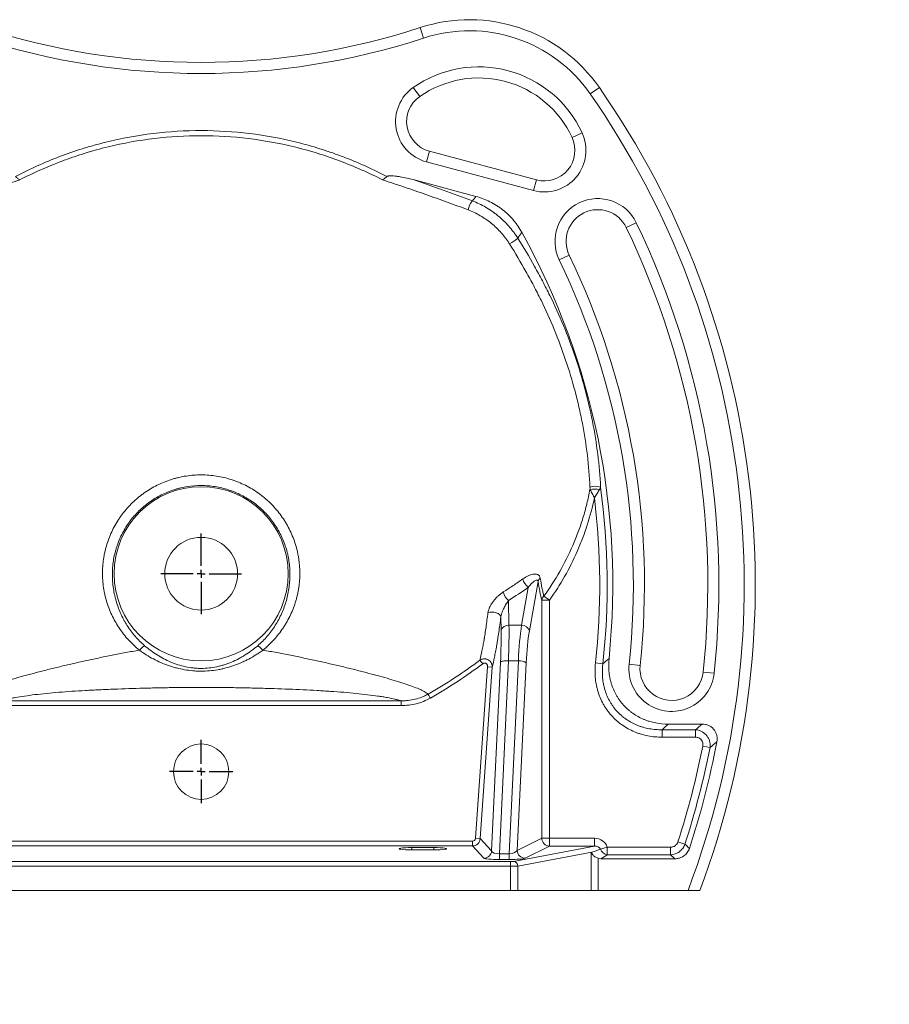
# Model space of a CAD drawing. Header units: millimetres. Extents: x 0 to 415, y 0 to 292.
# Tile 3 of 14: x 79 to 157, y 92 to 181. Entities that reach past the tile are written whole.
import ezdxf

# ---------------------------------------------------------------- set-up
doc = ezdxf.new("R2010")
doc.units = ezdxf.units.MM
doc.layers.add('FORMAT', color=179, linetype='Continuous')
doc.layers.add('SLD-0', color=179, linetype='Continuous')
doc.styles.add('SLDTEXTSTYLE0', font='TXT', dxfattribs={"width": 0.75})
doc.styles.add('SLDTEXTSTYLE1', font='TXT', dxfattribs={"width": 0.96})
doc.dimstyles.new('SLDDIMSTYLE0', dxfattribs={"dimtxt": 3.5, "dimasz": 3.302, "dimexe": 0, "dimexo": 0.0625, "dimgap": 0.875, "dimtad": 1, "dimdec": 0, "dimlfac": 7, "dimrnd": 1e-09, "dimzin": 12, "dimdsep": 46, "dimtxsty": 'SLDTEXTSTYLE0', "dimblk1": 'NONE', "dimblk2": 'NONE', "dimsah": 1, "dimcen": 0, "dimadec": 0, "dimazin": 3, "dimtfac": 1, "dimtdec": 0, "dimtmove": 0, "dimatfit": 3, "dimldrblk": 'NONE', "dimfxl": 0, "dimfrac": 2, "dimtolj": 1, "dimtzin": 12, "dimarcsym": 0})

# ---------------------------------------------------------------- blocks, each defined once
blk = doc.blocks.new('Block7')
at = {"layer": 'FORMAT', "color": 179}
for p, q in [((0, 5), (0, 25.5)), ((-5, 0), (-25.5, 0)), ((0, 0), (-2.5, 0)), ((0, 0), (0, 2.5)), ((0, 0), (0, -2.5)), ((0, 0), (2.5, 0)), ((5, 0), (25.5, 0)), ((0, -5), (0, -25.5))]:
    blk.add_line(p, q, dxfattribs=at)
blk = doc.blocks.new('SW_CENTERMARKSYMBOL_3')
at = {"layer": 'FORMAT', "color": 179}
for p, q in [((0, 5), (0, 20)), ((-5, 0), (-20, 0)), ((0, 0), (-2.5, 0)), ((0, 0), (0, 2.5)), ((0, 0), (0, -2.5)), ((0, 0), (2.5, 0)), ((5, 0), (20, 0)), ((0, -5), (0, -20))]:
    blk.add_line(p, q, dxfattribs=at)
blk = doc.blocks.new('_D')
at = {"layer": 'FORMAT', "color": 179}
for q in [(280.411, 156.696), (266.641, 132.846)]:
    blk.add_line((275.054, 147.417), q, dxfattribs=at)
blk.add_solid([(275.054, 147.417), (272.963, 144.812), (273.843, 144.304)], dxfattribs=at)
at = {"layer": 'FORMAT', "color": 179, "char_height": 3.5, "attachment_point": 1, "rotation": 60, "style": 'SLDTEXTSTYLE1'}
for s, insert in [('75', (265.586, 139.55)), ('%%c', (262.118, 133.437))]:
    blk.add_mtext(s, dxfattribs=dict(at, insert=insert))
blk = doc.blocks.new('_None')
blk = doc.blocks.new('_D_3')
at = {"layer": 'FORMAT', "color": 179}
for q in [(276.09, 154.902), (288.824, 132.846)]:
    blk.add_line((279.375, 149.211), q, dxfattribs=at)
blk.add_solid([(279.375, 149.211), (280.586, 146.098), (281.466, 146.606)], dxfattribs=at)
at = {"layer": 'FORMAT', "color": 179, "char_height": 3.5, "attachment_point": 1, "rotation": 300, "style": 'SLDTEXTSTYLE1'}
for s, insert in [('%%c', (286.372, 145.518)), ('46', (289.932, 139.458))]:
    blk.add_mtext(s, dxfattribs=dict(at, insert=insert))

msp = doc.modelspace()

# ---------------------------------------------------------------- linework, layer by layer
at = {"layer": 'SLD-0', "color": 179, "linetype": 'Continuous', "lineweight": 18}
for p, q in [((115.023, 178.97), (114.712, 179.92)), ((114.092, 174.51), (114.667, 173.691)), ((130.061, 173.928), (130.882, 174.499)), ((129.322, 170.43), (128.415, 170.008)), ((115.537, 168.762), (115.278, 167.796)), ((115.537, 168.762), (125.196, 166.174)), ((124.938, 165.208), (115.278, 167.796)), ((114.079, 166.195), (119.745, 164.677)), ((125.196, 166.174), (124.938, 165.208)), ((133.306, 161.868), (134.207, 162.302)), ((127.257, 158.955), (128.158, 159.388)), ((125.353, 129.938), (124.566, 125.476)), ((123.863, 125.981), (124.466, 129.4)), ((122.685, 128.211), (122.723, 125.981)), ((125.68, 106.757), (125.68, 128.25)), ((125.68, 128.25), (126.383, 128.25)), ((125.876, 128.611), (126.383, 128.25)), ((126.383, 128.25), (126.383, 106.757)), ((120.829, 127.123), (120.997, 127.164)), ((120.997, 127.164), (121.187, 127.177)), ((121.187, 127.177), (121.384, 127.159)), ((121.384, 127.159), (121.574, 127.112)), ((121.574, 127.112), (121.741, 127.039)), ((121.741, 127.039), (121.872, 126.947)), ((121.872, 126.947), (121.958, 126.842)), ((121.958, 126.842), (121.993, 126.732)), ((122.014, 125.526), (121.993, 126.732)), ((122.723, 125.981), (123.863, 125.981)), ((120.108, 122.837), (120.352, 122.514)), ((121.161, 105.621), (121.957, 122.644)), ((122.667, 122.779), (121.853, 105.367)), ((121.957, 122.644), (121.982, 122.677)), ((121.982, 122.677), (122.03, 122.706)), ((122.03, 122.706), (122.1, 122.732)), ((122.1, 122.732), (122.188, 122.753)), ((122.188, 122.753), (122.293, 122.768)), ((122.293, 122.768), (122.41, 122.778)), ((122.41, 122.778), (122.536, 122.782)), ((122.536, 122.782), (122.667, 122.779)), ((123.569, 122.779), (122.667, 122.779)), ((122.747, 105.367), (123.569, 122.779)), ((119.704, 106.76), (120.79, 122.243)), ((121.216, 122.213), (120.13, 106.73)), ((121.216, 122.213), (120.79, 122.243)), ((124.273, 122.595), (123.473, 105.662)), ((130.528, 122.582), (131.195, 122.509)), ((133.566, 122.466), (134.56, 122.36)), ((140.242, 121.753), (141.237, 121.647)), ((76.887, 119.158), (113.009, 119.158)), ((113.009, 118.732), (76.887, 118.732)), ((136.532, 116.552), (139.549, 116.552)), ((136.532, 115.881), (136.532, 116.552)), ((137.094, 117.057), (140.16, 117.057)), ((139.549, 115.881), (139.549, 116.552)), ((139.549, 115.881), (136.532, 115.881)), ((140.207, 115.08), (140.866, 114.95)), ((120.13, 106.73), (119.704, 106.76)), ((120.13, 106.73), (121.161, 105.621)), ((123.473, 105.662), (125.68, 106.757)), ((125.68, 106.757), (126.383, 106.757)), ((126.383, 106.046), (126.383, 106.757)), ((126.383, 106.757), (130.427, 106.757)), ((130.427, 106.046), (130.427, 106.757)), ((70.476, 106.496), (119.42, 106.496)), ((119.42, 106.069), (70.476, 106.069)), ((115.948, 105.915), (113.948, 105.915)), ((119.42, 106.069), (119.42, 106.496)), ((120.451, 104.959), (119.42, 106.069)), ((123.13, 104.677), (130.427, 106.046)), ((126.383, 106.046), (124.176, 104.951)), ((130.427, 106.046), (126.383, 106.046)), ((130.978, 105.768), (131.595, 105.96)), ((131.595, 105.96), (137.304, 105.96)), ((131.595, 105.96), (131.595, 105.27)), ((137.304, 105.96), (137.304, 105.27)), ((137.96, 106.427), (138.598, 106.219)), ((113.948, 105.715), (115.948, 105.715)), ((121.853, 105.367), (122.747, 105.367)), ((121.853, 105.367), (121.853, 104.84)), ((122.747, 105.367), (122.747, 104.84)), ((130.201, 105.504), (123.519, 104.25)), ((130.129, 105.462), (130.201, 105.504)), ((130.129, 102.057), (130.129, 105.462)), ((130.776, 104.952), (130.776, 102.057)), ((137.696, 104.914), (131.021, 104.914)), ((137.304, 105.27), (131.595, 105.27)), ((67.024, 104.662), (122.871, 104.662)), ((122.871, 104.235), (67.024, 104.235)), ((122.747, 104.84), (121.853, 104.84)), ((122.871, 104.662), (122.871, 104.235)), ((122.871, 102.057), (122.871, 104.235)), ((123.519, 104.25), (123.519, 102.057)), ((122.871, 102.057), (67.024, 102.057)), ((123.519, 102.057), (122.871, 102.057)), ((130.129, 102.057), (123.519, 102.057)), ((130.776, 102.057), (130.129, 102.057)), ((138.879, 102.057), (130.776, 102.057))]:
    msp.add_line(p, q, dxfattribs=at)
at = {"layer": 'SLD-0', "color": 8, "linetype": 'Continuous', "lineweight": 18}
for p, q in [((113.948, 105.915), (113.948, 105.715)), ((115.948, 105.915), (115.948, 105.715))]:
    msp.add_line(p, q, dxfattribs=at)
at = {"layer": 'SLD-0', "color": 179, "linetype": 'Continuous', "lineweight": 18}
for centre, radius in [((94.948, 130.628), 7.857), ((94.948, 130.628), 3.286), ((94.948, 112.771), 2.5)]:
    msp.add_circle(centre, radius, dxfattribs=at)
for centre, radius, start, end in [((119.153, 166.342), 14.286, 34.8173, 108.11338), ((94.948, 240.341), 63.571, 251.88662, 288.11338), ((119.153, 166.342), 13.286, 34.8173, 108.11338), ((94.948, 240.341), 64.571, 251.88662, 288.11338), ((119.997, 166.088), 10.286, 24.96621, 125.03379), ((119.997, 166.088), 9.286, 24.96621, 125.03379), ((116.252, 171.43), 3.762, 125.03379, 255), ((66.376, 129.638), 78.571, 339.44958, 34.8173), ((116.252, 171.43), 2.762, 125.03379, 255), ((66.376, 129.638), 77.571, 339.17243, 34.8173), ((125.911, 168.842), 3.762, 255, 24.96621), ((125.911, 168.842), 2.762, 255, 24.96621), ((130.732, 160.628), 3.857, 25.71311, 205.71311), ((120.514, 163.269), 1.478, 137.35701, 172.57522), ((130.732, 160.628), 2.857, 25.71311, 205.71311), ((66.376, 129.638), 74.286, 353.90746, 25.71311), ((66.376, 129.638), 75.286, 353.90746, 25.71311), ((121.856, 162.514), 2.293, 293.37678, 316.22581), ((66.376, 129.638), 65.714, 354.1774, 28.94534), ((66.376, 129.638), 68.571, 353.90746, 25.71311), ((66.376, 129.638), 67.571, 353.90746, 25.71311), ((130.51, 136.847), 1.671, 73.38687, 106.61617), ((130.398, 135.632), 2.633, 79.33452, 97.9663), ((66.376, 129.638), 65.209, 353.72343, 7.76525), ((66.376, 129.638), 64.538, 353.72343, 6.9852), ((125.241, 130.438), 1.295, 192.40984, 233.23425), ((125.827, 129.819), 0.489, 124.66411, 165.85383), ((123.528, 129.256), 1.343, 191.57938, 231.07656), ((126.274, 128.162), 0.601, 131.56219, 171.57044), ((122.654, 125.309), 0.676, 84.10356, 161.24437), ((123.863, 125.239), 0.742, 18.62297, 90.0192), ((123.648, 121.646), 1.136, 56.5993, 93.95068), ((137.401, 122.057), 3.857, 173.90746, 353.90746), ((137.401, 122.057), 2.857, 173.90746, 353.90746), ((66.376, 129.638), 75.252, 342.03449, 348.84534), ((66.376, 129.638), 75.924, 342.03449, 348.84534), ((66.376, 129.638), 76.429, 341.86117, 349.31361), ((126.4, 106.766), 0.72, 180.68175, 268.65958), ((131.692, 106.02), 0.757, 199.48649, 262.67139), ((120.445, 105.677), 0.718, 270.46438, 355.51925), ((124.193, 105.671), 0.72, 180.68175, 268.65958), ((130.982, 105.585), 0.785, 185.95602, 202.45761), ((123.091, 104.251), 0.428, 359.85628, 84.73368)]:
    msp.add_arc(centre, radius, start, end, dxfattribs=at)
for centre, major_axis, ratio, start_param, end_param in [((121.297, 120.981), (0.455, 6.428), 0.087056, 4.980346, 5.503945), ((122.007, 120.931), (0.454, 7.143), 0.078425, 4.979174, 5.502772), ((124.664, 120.931), (0, 7.143), 0.158694, 0.785398, 1.308997), ((125.368, 120.931), (0, 6.429), 0.176327, 0.785398, 1.308997), ((119.418, 106.782), (-0.196, 0.211), 0.99294, 2.396084, 3.889736), ((119.418, 106.782), (0.523, 0.486), 0.998608, 3.966881, 5.460532), ((130.381, 105.61), (-1.243, -0.233), 0.903472, 3.246239, 4.507634), ((113.948, 105.815), (1.143, 0), 0.087489, 1.570796, 4.712389), ((115.948, 105.815), (1.143, 0), 0.087489, 4.712389, 7.853982), ((129.478, 105.441), (3.072, 0.98), 0.050817, 4.933667, 5.206227), ((130.381, 105.61), (0.609, 0.114), 0.691664, 0.104646, 1.366041), ((121.876, 104.973), (1.43, 0.002), 0.09263, 3.227246, 4.695829), ((121.876, 105.685), (0.716, 0.051), 0.43924, 3.179514, 4.648097), ((122.77, 105.685), (0.717, 0.052), 0.439133, 4.647433, 6.049702), ((122.77, 104.973), (1.43, 0.002), 0.092627, 4.695654, 6.097922), ((130.776, 105.462), (0.675, -0.391), 0.597637, 3.91091, 4.230961), ((129.478, 104.751), (3.253, 1.619), 0.162544, 5.123825, 5.337446), ((122.871, 104.687), (0.286, 0), 0.087489, 4.712389, 5.846853), ((122.871, 104.26), (0.714, 0), 0.034995, 4.712389, 5.846853)]:
    msp.add_ellipse(centre, major_axis=major_axis, ratio=ratio, start_param=start_param, end_param=end_param, dxfattribs=at)
for points, knots in [([(78.185, 166.474), (78.509, 166.644), (78.834, 166.808), (79.491, 167.128), (79.822, 167.283), (80.82, 167.732), (81.492, 168.011), (82.852, 168.528), (83.539, 168.765), (84.581, 169.091), (84.93, 169.194), (85.632, 169.39), (85.985, 169.483), (87.757, 169.921), (89.185, 170.183), (92.064, 170.533), (93.514, 170.621), (96.435, 170.619), (97.881, 170.529), (100.743, 170.177), (102.159, 169.916), (104.262, 169.396), (104.959, 169.201), (105.999, 168.877), (106.345, 168.763), (107.035, 168.525), (107.379, 168.4), (108.402, 168.012), (109.076, 167.732), (110.074, 167.283), (110.405, 167.128), (111.061, 166.808), (111.387, 166.643), (111.71, 166.474)], [0, 0, 0, 0, 0.03125, 0.03125, 0.0625, 0.0625, 0.125, 0.125, 0.1875, 0.1875, 0.21875, 0.21875, 0.25, 0.25, 0.375, 0.375, 0.5, 0.5, 0.625, 0.625, 0.75, 0.75, 0.8125, 0.8125, 0.84375, 0.84375, 0.875, 0.875, 0.9375, 0.9375, 0.96875, 0.96875, 1, 1, 1, 1]), ([(111.322, 166.165), (110.057, 166.819), (108.759, 167.395), (106.762, 168.144), (106.087, 168.374), (104.727, 168.793), (104.043, 168.981), (101.984, 169.484), (100.598, 169.735), (97.801, 170.074), (96.39, 170.16), (93.543, 170.162), (92.129, 170.077), (89.323, 169.74), (87.93, 169.488), (86.202, 169.067), (85.857, 168.977), (85.171, 168.788), (84.83, 168.688), (84.149, 168.479), (83.811, 168.369), (83.137, 168.139), (82.802, 168.019), (81.137, 167.395), (79.838, 166.819), (78.573, 166.165)], [0, 0, 0, 0, 0.125, 0.125, 0.1875, 0.1875, 0.25, 0.25, 0.375, 0.375, 0.5, 0.5, 0.625, 0.625, 0.75, 0.75, 0.78125, 0.78125, 0.8125, 0.8125, 0.84375, 0.84375, 0.875, 0.875, 1, 1, 1, 1]), ([(78.573, 166.165), (77.915, 165.953), (77.26, 165.738), (75.957, 165.301), (75.31, 165.079), (74.021, 164.628), (73.381, 164.398), (72.107, 163.934), (71.475, 163.698), (70.847, 163.46)], [0, 0, 0, 0, 0.25, 0.25, 0.5, 0.5, 0.75, 0.75, 1, 1, 1, 1]), ([(78.185, 166.474), (78.256, 166.42), (78.323, 166.365), (78.421, 166.284), (78.453, 166.258), (78.499, 166.221), (78.514, 166.209), (78.544, 166.187), (78.559, 166.175), (78.573, 166.165)], [0, 0, 0, 0, 0.5, 0.5, 0.75, 0.75, 0.875, 0.875, 1, 1, 1, 1]), ([(111.71, 166.474), (111.675, 166.447), (111.64, 166.42), (111.572, 166.365), (111.539, 166.337), (111.473, 166.284), (111.442, 166.258), (111.396, 166.221), (111.381, 166.209), (111.351, 166.187), (111.336, 166.175), (111.322, 166.165)], [0, 0, 0, 0, 0.25, 0.25, 0.5, 0.5, 0.75, 0.75, 0.875, 0.875, 1, 1, 1, 1]), ([(119.048, 163.46), (118.42, 163.698), (117.788, 163.934), (116.515, 164.398), (115.875, 164.627), (114.587, 165.079), (113.938, 165.301), (112.635, 165.738), (111.98, 165.953), (111.322, 166.165)], [0, 0, 0, 0, 0.25, 0.25, 0.5, 0.5, 0.75, 0.75, 1, 1, 1, 1]), ([(111.71, 166.474), (111.731, 166.489), (111.754, 166.499), (111.802, 166.515), (111.827, 166.521), (111.902, 166.534), (111.952, 166.538), (112.053, 166.541), (112.103, 166.541), (112.204, 166.538), (112.254, 166.535), (112.404, 166.524), (112.504, 166.513), (112.703, 166.487), (112.802, 166.472), (113.099, 166.422), (113.297, 166.383), (113.689, 166.295), (113.884, 166.247), (114.079, 166.195)], [0, 0, 0, 0, 0.03125, 0.03125, 0.0625, 0.0625, 0.125, 0.125, 0.1875, 0.1875, 0.25, 0.25, 0.375, 0.375, 0.5, 0.5, 0.75, 0.75, 1, 1, 1, 1]), ([(119.745, 164.677), (120.183, 164.559), (120.602, 164.401), (121.203, 164.103), (121.399, 163.993), (121.685, 163.813), (121.78, 163.75), (121.965, 163.62), (122.055, 163.553), (122.498, 163.207), (122.82, 162.897), (123.184, 162.47), (123.255, 162.383), (123.393, 162.204), (123.46, 162.112), (123.653, 161.833), (123.772, 161.64), (123.882, 161.442)], [0, 0, 0, 0, 0.25, 0.25, 0.375, 0.375, 0.4375, 0.4375, 0.5, 0.5, 0.75, 0.75, 0.8125, 0.8125, 0.875, 0.875, 1, 1, 1, 1]), ([(119.427, 164.27), (119.839, 164.115), (120.236, 163.926), (120.811, 163.594), (120.999, 163.475), (121.276, 163.284), (121.367, 163.219), (121.548, 163.083), (121.638, 163.013), (122.078, 162.654), (122.402, 162.342), (122.849, 161.838), (122.992, 161.664), (123.195, 161.394), (123.261, 161.302), (123.389, 161.116), (123.451, 161.022), (123.511, 160.927)], [0, 0, 0, 0, 0.25, 0.25, 0.375, 0.375, 0.4375, 0.4375, 0.5, 0.5, 0.75, 0.75, 0.875, 0.875, 0.9375, 0.9375, 1, 1, 1, 1]), ([(122.765, 160.409), (122.711, 160.496), (122.654, 160.581), (122.537, 160.75), (122.477, 160.834), (122.291, 161.08), (122.162, 161.239), (121.754, 161.698), (121.458, 161.982), (121.058, 162.31), (120.976, 162.374), (120.812, 162.498), (120.729, 162.558), (120.477, 162.733), (120.306, 162.841), (119.783, 163.145), (119.422, 163.318), (119.048, 163.46)], [0, 0, 0, 0, 0.0625, 0.0625, 0.125, 0.125, 0.25, 0.25, 0.5, 0.5, 0.5625, 0.5625, 0.625, 0.625, 0.75, 0.75, 1, 1, 1, 1]), ([(123.511, 160.927), (124.043, 160.085), (124.55, 159.231), (125.276, 157.932), (125.629, 157.278), (125.97, 156.618), (126.194, 156.177), (126.305, 155.956), (126.85, 154.844), (127.258, 153.941), (128.017, 152.104), (128.369, 151.171), (129.015, 149.274), (129.308, 148.31), (129.637, 147.085), (129.701, 146.839), (129.824, 146.347), (129.883, 146.101), (130.055, 145.362), (130.161, 144.87), (130.451, 143.391), (130.61, 142.403), (130.855, 140.427), (130.941, 139.438), (130.988, 138.448)], [0, 0, 0, 0, 0.125, 0.125, 0.1875, 0.21875, 0.21875, 0.25, 0.25, 0.375, 0.375, 0.5, 0.5, 0.625, 0.625, 0.65625, 0.65625, 0.6875, 0.6875, 0.75, 0.75, 0.875, 0.875, 1, 1, 1, 1]), ([(130.032, 138.448), (129.991, 139.412), (129.911, 140.375), (129.681, 142.299), (129.529, 143.261), (129.251, 144.701), (129.15, 145.18), (128.985, 145.9), (128.928, 146.139), (128.81, 146.618), (128.748, 146.858), (128.432, 148.051), (128.148, 148.991), (127.522, 150.844), (127.18, 151.757), (126.439, 153.556), (126.041, 154.442), (125.507, 155.533), (125.398, 155.75), (125.178, 156.184), (125.066, 156.4), (124.727, 157.046), (124.495, 157.474), (123.782, 158.751), (123.284, 159.587), (122.765, 160.409)], [0, 0, 0, 0, 0.125, 0.125, 0.25, 0.25, 0.3125, 0.3125, 0.34375, 0.34375, 0.375, 0.375, 0.5, 0.5, 0.625, 0.625, 0.75, 0.75, 0.78125, 0.78125, 0.8125, 0.8125, 0.875, 0.875, 1, 1, 1, 1]), ([(89.379, 123.73), (89.023, 124.019), (88.693, 124.331), (88.084, 125), (87.804, 125.357), (87.487, 125.832), (87.425, 125.929), (87.305, 126.123), (87.248, 126.221), (87.08, 126.518), (86.976, 126.719), (86.688, 127.334), (86.527, 127.759), (86.366, 128.308), (86.335, 128.419), (86.279, 128.642), (86.202, 128.978), (86.145, 129.316), (86.087, 129.768), (86.067, 129.995), (86.044, 130.45), (86.042, 130.679), (86.051, 131.022), (86.057, 131.137), (86.072, 131.367), (86.082, 131.482), (86.118, 131.826), (86.152, 132.054), (86.215, 132.394), (86.238, 132.506), (86.289, 132.731), (86.316, 132.844), (86.406, 133.178), (86.474, 133.397), (86.702, 134.044), (86.886, 134.46), (87.21, 135.064), (87.326, 135.261), (87.513, 135.552), (87.577, 135.648), (87.709, 135.837), (87.777, 135.93), (87.984, 136.204), (88.129, 136.38), (88.432, 136.721), (88.747, 137.05), (89.087, 137.355), (89.352, 137.575), (89.442, 137.647), (89.625, 137.787), (89.718, 137.855), (90.188, 138.187), (90.58, 138.421), (91.396, 138.826), (91.819, 138.997), (92.369, 139.172), (92.48, 139.205), (92.702, 139.265), (92.813, 139.294), (93.147, 139.372), (93.371, 139.415), (94.047, 139.519), (94.501, 139.554), (95.191, 139.552), (95.422, 139.543), (95.88, 139.507), (96.107, 139.48), (96.783, 139.373), (97.226, 139.268), (97.772, 139.094), (97.88, 139.057), (98.096, 138.978), (98.204, 138.936), (98.524, 138.806), (98.733, 138.711), (99.346, 138.403), (99.736, 138.169), (100.295, 137.772), (100.476, 137.632), (100.741, 137.411), (100.829, 137.335), (101, 137.18), (101.084, 137.102), (101.33, 136.862), (101.487, 136.696), (101.788, 136.354), (101.932, 136.178), (102.206, 135.813), (102.336, 135.626), (102.521, 135.336), (102.581, 135.237), (102.697, 135.038), (102.754, 134.937), (103.024, 134.43), (103.207, 134.012), (103.506, 133.152), (103.623, 132.711), (103.727, 132.144), (103.746, 132.03), (103.778, 131.802), (103.792, 131.688), (103.827, 131.347), (103.842, 131.119), (103.854, 130.664), (103.851, 130.437), (103.828, 129.982), (103.808, 129.755), (103.763, 129.414), (103.746, 129.301), (103.707, 129.074), (103.686, 128.96), (103.638, 128.735), (103.612, 128.624), (103.556, 128.402), (103.526, 128.293), (103.364, 127.748), (103.203, 127.324), (102.914, 126.708), (102.809, 126.506), (102.64, 126.207), (102.582, 126.109), (102.462, 125.915), (102.401, 125.819), (102.085, 125.349), (101.807, 124.995), (101.201, 124.329), (100.872, 124.018), (100.516, 123.73)], [0, 0, 0, 0, 0.03125, 0.03125, 0.0625, 0.0625, 0.070313, 0.070313, 0.078125, 0.078125, 0.09375, 0.09375, 0.125, 0.125, 0.132813, 0.132813, 0.140625, 0.15625, 0.15625, 0.171875, 0.171875, 0.1875, 0.1875, 0.195313, 0.195313, 0.203125, 0.203125, 0.21875, 0.21875, 0.226563, 0.226563, 0.234375, 0.234375, 0.25, 0.25, 0.28125, 0.28125, 0.296875, 0.296875, 0.304688, 0.304688, 0.3125, 0.3125, 0.328125, 0.328125, 0.34375, 0.359375, 0.359375, 0.367188, 0.367188, 0.375, 0.375, 0.40625, 0.40625, 0.4375, 0.4375, 0.445313, 0.445313, 0.453125, 0.453125, 0.46875, 0.46875, 0.5, 0.5, 0.515625, 0.515625, 0.53125, 0.53125, 0.5625, 0.5625, 0.570312, 0.570312, 0.578125, 0.578125, 0.59375, 0.59375, 0.625, 0.625, 0.640625, 0.640625, 0.648437, 0.648437, 0.65625, 0.65625, 0.671875, 0.671875, 0.6875, 0.6875, 0.703125, 0.703125, 0.710937, 0.710937, 0.71875, 0.71875, 0.75, 0.75, 0.78125, 0.78125, 0.789062, 0.789062, 0.796875, 0.796875, 0.8125, 0.8125, 0.828125, 0.828125, 0.84375, 0.84375, 0.851563, 0.851563, 0.859375, 0.859375, 0.867188, 0.867188, 0.875, 0.875, 0.90625, 0.90625, 0.921875, 0.921875, 0.929688, 0.929688, 0.9375, 0.9375, 0.96875, 0.96875, 1, 1, 1, 1]), ([(100.047, 124.131), (100.362, 124.4), (100.651, 124.689), (101.181, 125.306), (101.422, 125.633), (101.749, 126.152), (101.852, 126.33), (102.046, 126.695), (102.136, 126.881), (102.385, 127.444), (102.523, 127.83), (102.689, 128.425), (102.738, 128.626), (102.822, 129.032), (102.857, 129.239), (102.911, 129.652), (102.941, 129.962), (102.955, 130.271), (102.96, 130.478), (102.96, 130.581), (102.954, 131.098), (102.917, 131.511), (102.829, 132.027), (102.809, 132.13), (102.766, 132.334), (102.743, 132.436), (102.667, 132.738), (102.608, 132.936), (102.411, 133.524), (102.249, 133.905), (101.961, 134.46), (101.857, 134.643), (101.636, 134.997), (101.519, 135.169), (101.274, 135.503), (101.145, 135.664), (100.875, 135.977), (100.733, 136.129), (100.512, 136.348), (100.436, 136.42), (100.282, 136.561), (100.203, 136.63), (99.963, 136.833), (99.799, 136.961), (99.294, 137.325), (98.94, 137.539), (98.385, 137.82), (98.195, 137.907), (97.905, 138.026), (97.807, 138.064), (97.611, 138.136), (97.512, 138.17), (97.017, 138.329), (96.615, 138.425), (96.001, 138.523), (95.795, 138.547), (95.379, 138.58), (95.169, 138.589), (94.543, 138.59), (94.129, 138.558), (93.516, 138.463), (93.313, 138.424), (93.009, 138.352), (92.908, 138.327), (92.707, 138.271), (92.606, 138.241), (92.107, 138.082), (91.723, 137.925), (90.983, 137.555), (90.628, 137.341), (90.202, 137.038), (90.118, 136.975), (89.952, 136.847), (89.871, 136.781), (89.632, 136.581), (89.325, 136.302), (89.042, 136.001), (88.77, 135.688), (88.64, 135.526), (88.392, 135.191), (88.273, 135.018), (88.051, 134.664), (87.948, 134.484), (87.659, 133.933), (87.496, 133.553), (87.329, 133.061), (87.297, 132.962), (87.238, 132.762), (87.21, 132.661), (87.132, 132.356), (87.088, 132.152), (87.017, 131.74), (86.989, 131.532), (86.95, 131.114), (86.939, 130.906), (86.935, 130.595), (86.936, 130.491), (86.94, 130.284), (86.953, 129.973), (86.983, 129.665), (87.037, 129.254), (87.071, 129.049), (87.133, 128.743), (87.156, 128.641), (87.204, 128.439), (87.23, 128.338), (87.369, 127.84), (87.507, 127.453), (87.754, 126.89), (87.844, 126.706), (87.988, 126.434), (88.038, 126.344), (88.141, 126.165), (88.194, 126.076), (88.469, 125.639), (88.712, 125.31), (89.244, 124.69), (89.534, 124.4), (89.849, 124.13)], [0, 0, 0, 0, 0.03125, 0.03125, 0.0625, 0.0625, 0.078125, 0.078125, 0.09375, 0.09375, 0.125, 0.125, 0.140625, 0.140625, 0.15625, 0.15625, 0.171875, 0.179688, 0.179688, 0.1875, 0.1875, 0.21875, 0.21875, 0.226563, 0.226563, 0.234375, 0.234375, 0.25, 0.25, 0.28125, 0.28125, 0.296875, 0.296875, 0.3125, 0.3125, 0.328125, 0.328125, 0.34375, 0.34375, 0.351563, 0.351563, 0.359375, 0.359375, 0.375, 0.375, 0.40625, 0.40625, 0.421875, 0.421875, 0.429688, 0.429688, 0.4375, 0.4375, 0.46875, 0.46875, 0.484375, 0.484375, 0.5, 0.5, 0.53125, 0.53125, 0.546875, 0.546875, 0.554688, 0.554688, 0.5625, 0.5625, 0.59375, 0.59375, 0.625, 0.625, 0.632813, 0.632813, 0.640625, 0.640625, 0.65625, 0.671875, 0.671875, 0.6875, 0.6875, 0.703125, 0.703125, 0.71875, 0.71875, 0.75, 0.75, 0.757812, 0.757812, 0.765625, 0.765625, 0.78125, 0.78125, 0.796875, 0.796875, 0.8125, 0.8125, 0.820312, 0.820312, 0.828125, 0.84375, 0.84375, 0.859375, 0.859375, 0.867187, 0.867187, 0.875, 0.875, 0.90625, 0.90625, 0.921875, 0.921875, 0.929687, 0.929687, 0.9375, 0.9375, 0.96875, 0.96875, 1, 1, 1, 1]), ([(125.876, 128.611), (126.396, 129.329), (126.872, 130.069), (127.74, 131.592), (128.132, 132.376), (128.656, 133.585), (128.82, 133.993), (129.125, 134.822), (129.267, 135.242), (129.463, 135.877), (129.525, 136.089), (129.643, 136.516), (129.699, 136.731), (129.858, 137.375), (129.952, 137.806), (130.033, 138.24)], [0, 0, 0, 0, 0.25, 0.25, 0.5, 0.5, 0.625, 0.625, 0.75, 0.75, 0.8125, 0.8125, 0.875, 0.875, 1, 1, 1, 1]), ([(130.033, 138.24), (130.063, 138.185), (130.094, 138.128), (130.158, 138.008), (130.191, 137.945), (130.26, 137.817), (130.295, 137.752), (130.348, 137.653), (130.365, 137.619), (130.392, 137.57), (130.4, 137.553), (130.418, 137.52), (130.427, 137.503), (130.435, 137.486)], [0, 0, 0, 0, 0.25, 0.25, 0.5, 0.5, 0.75, 0.75, 0.875, 0.875, 0.9375, 0.9375, 1, 1, 1, 1]), ([(130.885, 138.22), (130.854, 138.166), (130.82, 138.109), (130.75, 137.991), (130.713, 137.93), (130.636, 137.805), (130.597, 137.742), (130.527, 137.63), (130.497, 137.582), (130.456, 137.518), (130.446, 137.502), (130.435, 137.486)], [0, 0, 0, 0, 0.25, 0.25, 0.5, 0.5, 0.75, 0.75, 0.9375, 0.9375, 1, 1, 1, 1]), ([(130.435, 137.486), (130.261, 136.653), (130.043, 135.831), (129.717, 134.819), (129.649, 134.617), (129.509, 134.216), (129.436, 134.017), (129.211, 133.423), (129.051, 133.033), (128.542, 131.875), (128.164, 131.123), (127.331, 129.657), (126.877, 128.943), (126.383, 128.25)], [0, 0, 0, 0, 0.25, 0.25, 0.3125, 0.3125, 0.375, 0.375, 0.5, 0.5, 0.75, 0.75, 1, 1, 1, 1]), ([(122.213, 128.986), (122.512, 129.177), (122.808, 129.371), (123.396, 129.762), (123.687, 129.96), (123.976, 130.16)], [0, 0, 0, 0, 0.5, 0.5, 1, 1, 1, 1]), ([(123.976, 130.16), (124.131, 130.266), (124.286, 130.358), (124.521, 130.468), (124.599, 130.5), (124.752, 130.552), (124.828, 130.572), (124.977, 130.597), (125.051, 130.602), (125.155, 130.595), (125.189, 130.59), (125.254, 130.575), (125.285, 130.564), (125.345, 130.537), (125.373, 130.52), (125.424, 130.479), (125.447, 130.455), (125.509, 130.371), (125.536, 130.303), (125.549, 130.221)], [0, 0, 0, 0, 0.25, 0.25, 0.375, 0.375, 0.5, 0.5, 0.625, 0.625, 0.6875, 0.6875, 0.75, 0.75, 0.8125, 0.8125, 0.875, 0.875, 1, 1, 1, 1]), ([(125.353, 129.938), (125.351, 129.954), (125.348, 129.968), (125.339, 129.994), (125.334, 130.005), (125.315, 130.034), (125.3, 130.047), (125.267, 130.061), (125.249, 130.064), (125.211, 130.062), (125.192, 130.058), (125.134, 130.04), (125.094, 130.019), (125.014, 129.968), (124.974, 129.938), (124.894, 129.872), (124.854, 129.836), (124.775, 129.759), (124.736, 129.718), (124.619, 129.59), (124.542, 129.498), (124.466, 129.4)], [0, 0, 0, 0, 0.03125, 0.03125, 0.0625, 0.0625, 0.125, 0.125, 0.1875, 0.1875, 0.25, 0.25, 0.375, 0.375, 0.5, 0.5, 0.625, 0.625, 0.75, 0.75, 1, 1, 1, 1]), ([(125.549, 130.221), (125.596, 129.916), (125.648, 129.63), (125.73, 129.227), (125.758, 129.097), (125.816, 128.847), (125.845, 128.727), (125.876, 128.611)], [0, 0, 0, 0, 0.5, 0.5, 0.75, 0.75, 1, 1, 1, 1]), ([(120.829, 127.123), (120.841, 127.211), (120.863, 127.301), (120.911, 127.44), (120.929, 127.487), (120.969, 127.58), (120.991, 127.627), (121.061, 127.764), (121.113, 127.854), (121.228, 128.03), (121.289, 128.113), (121.415, 128.274), (121.481, 128.351), (121.584, 128.462), (121.619, 128.498), (121.69, 128.569), (121.726, 128.603), (121.908, 128.77), (122.058, 128.887), (122.213, 128.986)], [0, 0, 0, 0, 0.125, 0.125, 0.1875, 0.1875, 0.25, 0.25, 0.375, 0.375, 0.5, 0.5, 0.625, 0.625, 0.6875, 0.6875, 0.75, 0.75, 1, 1, 1, 1]), ([(122.685, 128.211), (122.612, 128.117), (122.542, 128.016), (122.44, 127.852), (122.407, 127.795), (122.342, 127.679), (122.31, 127.619), (122.248, 127.496), (122.218, 127.433), (122.16, 127.301), (122.132, 127.233), (122.094, 127.129), (122.081, 127.094), (122.058, 127.023), (122.047, 126.987), (122.026, 126.914), (122.017, 126.877), (122.002, 126.804), (121.996, 126.768), (121.993, 126.732)], [0, 0, 0, 0, 0.25, 0.25, 0.375, 0.375, 0.5, 0.5, 0.625, 0.625, 0.75, 0.75, 0.8125, 0.8125, 0.875, 0.875, 0.9375, 0.9375, 1, 1, 1, 1]), ([(120.108, 122.837), (120.167, 123.093), (120.227, 123.371), (120.318, 123.827), (120.349, 123.984), (120.395, 124.231), (120.41, 124.315), (120.441, 124.486), (120.456, 124.573), (120.48, 124.706), (120.487, 124.75), (120.499, 124.818), (120.502, 124.84), (120.51, 124.886), (120.528, 124.999), (120.547, 125.116), (120.591, 125.401), (120.62, 125.599), (120.68, 126.01), (120.71, 126.224), (120.77, 126.663), (120.8, 126.89), (120.829, 127.123)], [0, 0, 0, 0, 0.25, 0.25, 0.375, 0.375, 0.4375, 0.4375, 0.5, 0.5, 0.53125, 0.53125, 0.546875, 0.546875, 0.5625, 0.625, 0.625, 0.75, 0.75, 0.875, 0.875, 1, 1, 1, 1]), ([(121.993, 126.732), (121.93, 126.239), (121.866, 125.777), (121.77, 125.13), (121.738, 124.922), (121.689, 124.62), (121.673, 124.521), (121.64, 124.328), (121.624, 124.232), (121.591, 124.045), (121.574, 123.953), (121.541, 123.772), (121.525, 123.683), (121.476, 123.423), (121.443, 123.256), (121.345, 122.775), (121.281, 122.482), (121.216, 122.213)], [0, 0, 0, 0, 0.25, 0.25, 0.375, 0.375, 0.4375, 0.4375, 0.5, 0.5, 0.5625, 0.5625, 0.625, 0.625, 0.75, 0.75, 1, 1, 1, 1]), ([(74.474, 119.77), (74.57, 119.846), (74.687, 119.922), (74.893, 120.036), (74.968, 120.075), (75.125, 120.152), (75.251, 120.211), (75.387, 120.269), (75.479, 120.309), (75.527, 120.328), (75.672, 120.387), (75.773, 120.426), (76.088, 120.545), (76.538, 120.702), (77.108, 120.882), (77.446, 120.984), (77.582, 121.024), (77.651, 121.045), (77.862, 121.106), (78.15, 121.189), (78.451, 121.273), (78.759, 121.358), (78.916, 121.401), (79.394, 121.531), (79.723, 121.618), (80.23, 121.752), (80.402, 121.797), (80.749, 121.887), (80.925, 121.932), (81.458, 122.066), (81.821, 122.155), (82.562, 122.333), (82.939, 122.421), (83.515, 122.552), (83.708, 122.596), (84.099, 122.683), (84.296, 122.726), (84.89, 122.856), (85.291, 122.941), (86.097, 123.111), (86.503, 123.195), (87.115, 123.317), (87.319, 123.357), (87.729, 123.437), (87.934, 123.476), (88.551, 123.591), (88.964, 123.664), (89.379, 123.73)], [0, 0, 0, 0, 0.0625, 0.0625, 0.09375, 0.09375, 0.125, 0.140625, 0.140625, 0.15625, 0.15625, 0.1875, 0.1875, 0.25, 0.3125, 0.328125, 0.328125, 0.34375, 0.34375, 0.375, 0.40625, 0.40625, 0.4375, 0.4375, 0.5, 0.5, 0.53125, 0.53125, 0.5625, 0.5625, 0.625, 0.625, 0.6875, 0.6875, 0.71875, 0.71875, 0.75, 0.75, 0.8125, 0.8125, 0.875, 0.875, 0.90625, 0.90625, 0.9375, 0.9375, 1, 1, 1, 1]), ([(89.849, 124.13), (89.805, 124.112), (89.739, 124.066), (89.578, 123.928), (89.482, 123.837), (89.379, 123.73)], [0, 0, 0, 0, 0.5, 0.5, 1, 1, 1, 1]), ([(100.517, 123.731), (100.466, 123.693), (100.415, 123.656), (100.313, 123.584), (100.158, 123.477), (100.001, 123.374), (99.684, 123.175), (99.468, 123.051), (99.138, 122.877), (99.026, 122.821), (98.802, 122.713), (98.69, 122.662), (98.349, 122.514), (98.119, 122.425), (97.652, 122.263), (97.416, 122.191), (97.055, 122.097), (96.934, 122.068), (96.689, 122.015), (96.566, 121.991), (96.194, 121.926), (95.946, 121.894), (95.448, 121.851), (95.197, 121.84), (94.821, 121.84), (94.695, 121.843), (94.443, 121.854), (94.317, 121.862), (93.939, 121.895), (93.691, 121.928), (93.199, 122.014), (92.956, 122.067), (92.595, 122.161), (92.475, 122.195), (92.237, 122.267), (92.119, 122.306), (91.53, 122.51), (91.078, 122.707), (90.424, 123.053), (90.209, 123.176), (89.894, 123.374), (89.711, 123.494), (89.532, 123.619), (89.43, 123.693), (89.404, 123.712), (89.379, 123.73)], [0, 0, 0, 0, 0.015625, 0.015625, 0.03125, 0.0625, 0.0625, 0.125, 0.125, 0.15625, 0.15625, 0.1875, 0.1875, 0.25, 0.25, 0.3125, 0.3125, 0.34375, 0.34375, 0.375, 0.375, 0.4375, 0.4375, 0.5, 0.5, 0.53125, 0.53125, 0.5625, 0.5625, 0.625, 0.625, 0.6875, 0.6875, 0.71875, 0.71875, 0.75, 0.75, 0.875, 0.875, 0.9375, 0.9375, 0.96875, 0.992188, 0.992188, 1, 1, 1, 1]), ([(89.849, 124.13), (90.21, 123.822), (90.584, 123.546), (91.366, 123.056), (91.772, 122.841), (92.308, 122.616), (92.417, 122.573), (92.635, 122.492), (92.745, 122.454), (93.078, 122.348), (93.303, 122.288), (93.761, 122.19), (93.995, 122.152), (94.292, 122.12), (94.352, 122.114), (94.472, 122.104), (94.651, 122.092), (94.829, 122.088), (95.185, 122.088), (95.421, 122.1), (95.89, 122.15), (96.123, 122.188), (96.471, 122.262), (96.586, 122.289), (96.813, 122.35), (96.925, 122.382), (97.257, 122.488), (97.474, 122.568), (97.898, 122.746), (98.106, 122.844), (98.414, 123.005), (98.515, 123.06), (98.716, 123.176), (98.816, 123.236), (99.31, 123.545), (99.686, 123.822), (100.047, 124.131)], [0, 0, 0, 0, 0.125, 0.125, 0.25, 0.25, 0.28125, 0.28125, 0.3125, 0.3125, 0.375, 0.375, 0.4375, 0.4375, 0.453125, 0.453125, 0.46875, 0.5, 0.5, 0.5625, 0.5625, 0.625, 0.625, 0.65625, 0.65625, 0.6875, 0.6875, 0.75, 0.75, 0.8125, 0.8125, 0.84375, 0.84375, 0.875, 0.875, 1, 1, 1, 1]), ([(100.517, 123.731), (100.414, 123.837), (100.318, 123.929), (100.156, 124.066), (100.091, 124.112), (100.047, 124.131)], [0, 0, 0, 0, 0.5, 0.5, 1, 1, 1, 1]), ([(100.516, 123.731), (100.726, 123.697), (100.936, 123.662), (101.353, 123.59), (101.562, 123.552), (102.184, 123.437), (102.595, 123.357), (103.819, 123.112), (104.619, 122.943), (105.792, 122.685), (106.178, 122.599), (106.94, 122.425), (107.317, 122.337), (107.873, 122.204), (108.057, 122.16), (108.423, 122.07), (108.786, 121.979), (109.142, 121.888), (109.493, 121.798), (109.666, 121.752), (110.516, 121.529), (111.149, 121.358), (112.026, 121.109), (112.306, 121.027), (112.843, 120.865), (113.099, 120.784), (113.583, 120.624), (113.809, 120.544), (114.227, 120.387), (114.419, 120.309), (114.682, 120.193), (114.766, 120.154), (114.923, 120.077), (114.997, 120.039), (115.205, 119.923), (115.325, 119.846), (115.422, 119.77)], [0, 0, 0, 0, 0.03125, 0.03125, 0.0625, 0.0625, 0.125, 0.125, 0.25, 0.25, 0.3125, 0.3125, 0.375, 0.375, 0.40625, 0.40625, 0.4375, 0.46875, 0.46875, 0.5, 0.5, 0.625, 0.625, 0.6875, 0.6875, 0.75, 0.75, 0.8125, 0.8125, 0.875, 0.875, 0.90625, 0.90625, 0.9375, 0.9375, 1, 1, 1, 1]), ([(115.421, 119.77), (116.234, 120.231), (117.032, 120.717), (118.595, 121.74), (119.361, 122.276), (120.108, 122.837)], [0, 0, 0, 0, 0.5, 0.5, 1, 1, 1, 1]), ([(120.108, 122.837), (120.163, 122.873), (120.221, 122.9), (120.315, 122.929), (120.347, 122.937), (120.412, 122.947), (120.445, 122.95), (120.51, 122.952), (120.544, 122.951), (120.609, 122.944), (120.642, 122.938), (120.738, 122.914), (120.8, 122.889), (120.914, 122.824), (120.967, 122.783), (121.036, 122.714), (121.057, 122.689), (121.096, 122.637), (121.114, 122.61), (121.145, 122.553), (121.159, 122.524), (121.182, 122.464), (121.191, 122.433), (121.213, 122.34), (121.219, 122.277), (121.216, 122.213)], [0, 0, 0, 0, 0.125, 0.125, 0.1875, 0.1875, 0.25, 0.25, 0.3125, 0.3125, 0.375, 0.375, 0.5, 0.5, 0.625, 0.625, 0.6875, 0.6875, 0.75, 0.75, 0.8125, 0.8125, 0.875, 0.875, 1, 1, 1, 1]), ([(131.752, 122.971), (131.713, 122.593), (131.71, 122.217), (131.76, 121.657), (131.786, 121.47), (131.839, 121.192), (131.859, 121.099), (131.905, 120.914), (131.93, 120.823), (132.066, 120.373), (132.212, 120.028), (132.441, 119.617), (132.49, 119.536), (132.591, 119.376), (132.644, 119.297), (132.81, 119.066), (133.046, 118.773), (133.312, 118.51), (133.524, 118.323), (133.596, 118.262), (133.744, 118.145), (133.821, 118.088), (134.209, 117.815), (134.539, 117.635), (134.973, 117.453), (135.061, 117.419), (135.239, 117.355), (135.329, 117.325), (135.602, 117.243), (135.785, 117.199), (136.339, 117.092), (136.713, 117.057), (137.094, 117.057)], [0, 0, 0, 0, 0.125, 0.125, 0.1875, 0.1875, 0.21875, 0.21875, 0.25, 0.25, 0.375, 0.375, 0.40625, 0.40625, 0.4375, 0.4375, 0.5, 0.5625, 0.5625, 0.59375, 0.59375, 0.625, 0.625, 0.75, 0.75, 0.78125, 0.78125, 0.8125, 0.8125, 0.875, 0.875, 1, 1, 1, 1]), ([(120.79, 122.243), (120.792, 122.27), (120.791, 122.298), (120.782, 122.352), (120.775, 122.379), (120.753, 122.429), (120.738, 122.453), (120.704, 122.495), (120.683, 122.514), (120.637, 122.545), (120.612, 122.556), (120.559, 122.57), (120.531, 122.573), (120.476, 122.57), (120.449, 122.564), (120.398, 122.544), (120.374, 122.53), (120.352, 122.514)], [0, 0, 0, 0, 0.125, 0.125, 0.25, 0.25, 0.375, 0.375, 0.5, 0.5, 0.625, 0.625, 0.75, 0.75, 0.875, 0.875, 1, 1, 1, 1]), ([(136.532, 115.881), (136.103, 115.881), (135.68, 115.92), (135.055, 116.041), (134.848, 116.092), (134.541, 116.184), (134.439, 116.218), (134.237, 116.29), (134.137, 116.329), (133.647, 116.535), (133.276, 116.739), (132.841, 117.045), (132.756, 117.109), (132.588, 117.242), (132.505, 117.312), (132.265, 117.525), (131.964, 117.825), (131.699, 118.156), (131.514, 118.416), (131.455, 118.505), (131.341, 118.686), (131.286, 118.779), (131.026, 119.248), (130.863, 119.64), (130.712, 120.15), (130.684, 120.254), (130.634, 120.462), (130.612, 120.567), (130.554, 120.883), (130.526, 121.094), (130.474, 121.73), (130.481, 122.155), (130.528, 122.582)], [0, 0, 0, 0, 0.125, 0.125, 0.1875, 0.1875, 0.21875, 0.21875, 0.25, 0.25, 0.375, 0.375, 0.40625, 0.40625, 0.4375, 0.4375, 0.5, 0.5625, 0.5625, 0.59375, 0.59375, 0.625, 0.625, 0.75, 0.75, 0.78125, 0.78125, 0.8125, 0.8125, 0.875, 0.875, 1, 1, 1, 1]), ([(131.195, 122.509), (131.147, 122.128), (131.135, 121.748), (131.173, 121.18), (131.195, 120.991), (131.243, 120.708), (131.261, 120.614), (131.303, 120.427), (131.327, 120.334), (131.456, 119.876), (131.597, 119.524), (131.825, 119.103), (131.874, 119.02), (131.975, 118.857), (132.027, 118.778), (132.192, 118.545), (132.427, 118.248), (132.697, 117.98), (132.912, 117.79), (132.986, 117.729), (133.136, 117.61), (133.213, 117.554), (133.603, 117.282), (133.936, 117.103), (134.377, 116.925), (134.466, 116.891), (134.647, 116.829), (134.739, 116.8), (135.015, 116.72), (135.201, 116.678), (135.576, 116.61), (135.766, 116.586), (136.149, 116.555), (136.34, 116.549), (136.532, 116.552)], [0, 0, 0, 0, 0.125, 0.125, 0.1875, 0.1875, 0.21875, 0.21875, 0.25, 0.25, 0.375, 0.375, 0.40625, 0.40625, 0.4375, 0.4375, 0.5, 0.5625, 0.5625, 0.59375, 0.59375, 0.625, 0.625, 0.75, 0.75, 0.78125, 0.78125, 0.8125, 0.8125, 0.875, 0.875, 0.9375, 0.9375, 1, 1, 1, 1]), ([(113.008, 119.158), (112.926, 119.184), (112.838, 119.21), (112.648, 119.262), (112.547, 119.287), (112.226, 119.362), (111.989, 119.41), (111.601, 119.481), (111.467, 119.504), (111.187, 119.549), (111.042, 119.571), (110.593, 119.636), (110.277, 119.678), (109.289, 119.796), (108.575, 119.867), (107.429, 119.961), (107.034, 119.991), (106.431, 120.032), (106.227, 120.045), (105.819, 120.07), (105.613, 120.082), (104.991, 120.117), (104.571, 120.139), (103.296, 120.199), (102.426, 120.232), (101.102, 120.275), (100.658, 120.288), (99.987, 120.305), (99.763, 120.31), (99.315, 120.321), (99.091, 120.326), (98.423, 120.34), (97.98, 120.348), (97.104, 120.362), (96.67, 120.367), (95.814, 120.375), (95.392, 120.378), (94.572, 120.378), (94.145, 120.376), (93.494, 120.37), (93.275, 120.367), (92.837, 120.362), (92.617, 120.359), (91.956, 120.349), (91.513, 120.341), (90.626, 120.322), (90.181, 120.312), (88.849, 120.278), (87.963, 120.25), (86.647, 120.199), (86.209, 120.18), (85.345, 120.14), (84.92, 120.118), (83.671, 120.048), (82.87, 119.994), (81.726, 119.901), (81.353, 119.867), (80.632, 119.796), (80.283, 119.758), (79.621, 119.678), (79.307, 119.637), (78.713, 119.551), (78.433, 119.506), (78.044, 119.435), (77.919, 119.411), (77.559, 119.338), (77.342, 119.287), (77.057, 119.21), (76.969, 119.184), (76.887, 119.158)], [0, 0, 0, 0, 0.015625, 0.015625, 0.03125, 0.03125, 0.0625, 0.0625, 0.078125, 0.078125, 0.09375, 0.09375, 0.125, 0.125, 0.1875, 0.1875, 0.21875, 0.21875, 0.234375, 0.234375, 0.25, 0.25, 0.28125, 0.28125, 0.34375, 0.34375, 0.375, 0.375, 0.390625, 0.390625, 0.40625, 0.40625, 0.4375, 0.4375, 0.46875, 0.46875, 0.5, 0.5, 0.53125, 0.53125, 0.546875, 0.546875, 0.5625, 0.5625, 0.59375, 0.59375, 0.625, 0.625, 0.6875, 0.6875, 0.71875, 0.71875, 0.75, 0.75, 0.8125, 0.8125, 0.84375, 0.84375, 0.875, 0.875, 0.90625, 0.90625, 0.9375, 0.9375, 0.953125, 0.953125, 0.984375, 0.984375, 1, 1, 1, 1]), ([(113.008, 119.158), (113.034, 119.158), (113.061, 119.158), (113.166, 119.159), (113.349, 119.165), (113.531, 119.181), (113.843, 119.218), (114.049, 119.255), (114.457, 119.357), (114.657, 119.421), (114.951, 119.538), (115.095, 119.6), (115.26, 119.682), (115.329, 119.719), (115.376, 119.744), (115.399, 119.757), (115.422, 119.77)], [0, 0, 0, 0, 0.03125, 0.03125, 0.125, 0.25, 0.25, 0.5, 0.5, 0.75, 0.75, 0.875, 0.9375, 0.96875, 0.96875, 1, 1, 1, 1]), ([(115.627, 119.409), (115.428, 119.296), (115.223, 119.197), (114.798, 119.027), (114.581, 118.956), (114.139, 118.843), (113.915, 118.801), (113.464, 118.746), (113.237, 118.732), (113.009, 118.732)], [0, 0, 0, 0, 0.25, 0.25, 0.5, 0.5, 0.75, 0.75, 1, 1, 1, 1]), ([(113.009, 118.732), (113.009, 118.784), (113.009, 118.836), (113.009, 118.932), (113.009, 118.978), (113.009, 119.055), (113.009, 119.087), (113.009, 119.136), (113.009, 119.151), (113.009, 119.158)], [0, 0, 0, 0, 0.25, 0.25, 0.5, 0.5, 0.75, 0.75, 1, 1, 1, 1]), ([(115.422, 119.77), (115.427, 119.76), (115.437, 119.743), (115.462, 119.698), (115.478, 119.67), (115.515, 119.605), (115.536, 119.569), (115.58, 119.491), (115.603, 119.45), (115.627, 119.409)], [0, 0, 0, 0, 0.25, 0.25, 0.5, 0.5, 0.75, 0.75, 1, 1, 1, 1]), ([(139.549, 116.552), (139.645, 116.545), (139.74, 116.53), (139.879, 116.492), (139.925, 116.477), (140.015, 116.442), (140.06, 116.422), (140.189, 116.356), (140.27, 116.304), (140.385, 116.212), (140.421, 116.18), (140.491, 116.111), (140.556, 116.04), (140.614, 115.961), (140.668, 115.88), (140.693, 115.838), (140.761, 115.708), (140.797, 115.618), (140.837, 115.478), (140.848, 115.43), (140.864, 115.335), (140.87, 115.287), (140.881, 115.143), (140.878, 115.046), (140.866, 114.95)], [0, 0, 0, 0, 0.125, 0.125, 0.1875, 0.1875, 0.25, 0.25, 0.375, 0.375, 0.4375, 0.4375, 0.5, 0.5625, 0.5625, 0.625, 0.625, 0.75, 0.75, 0.8125, 0.8125, 0.875, 0.875, 1, 1, 1, 1]), ([(140.16, 117.057), (140.26, 117.057), (140.359, 117.047), (140.504, 117.018), (140.552, 117.006), (140.647, 116.976), (140.694, 116.959), (140.83, 116.9), (140.915, 116.851), (141.035, 116.762), (141.073, 116.729), (141.146, 116.661), (141.213, 116.589), (141.272, 116.509), (141.326, 116.426), (141.35, 116.382), (141.416, 116.248), (141.449, 116.155), (141.482, 116.009), (141.491, 115.96), (141.502, 115.861), (141.505, 115.812), (141.507, 115.664), (141.498, 115.564), (141.479, 115.465)], [0, 0, 0, 0, 0.125, 0.125, 0.1875, 0.1875, 0.25, 0.25, 0.375, 0.375, 0.4375, 0.4375, 0.5, 0.5625, 0.5625, 0.625, 0.625, 0.75, 0.75, 0.8125, 0.8125, 0.875, 0.875, 1, 1, 1, 1]), ([(140.207, 115.08), (140.217, 115.129), (140.222, 115.179), (140.221, 115.279), (140.216, 115.328), (140.194, 115.426), (140.178, 115.473), (140.146, 115.541), (140.133, 115.563), (140.106, 115.605), (140.077, 115.645), (140.043, 115.681), (140.007, 115.716), (139.988, 115.732), (139.928, 115.777), (139.885, 115.801), (139.794, 115.841), (139.746, 115.856), (139.648, 115.876), (139.599, 115.881), (139.549, 115.881)], [0, 0, 0, 0, 0.125, 0.125, 0.25, 0.25, 0.375, 0.375, 0.4375, 0.4375, 0.5, 0.5625, 0.5625, 0.625, 0.625, 0.75, 0.75, 0.875, 0.875, 1, 1, 1, 1]), ([(137.304, 105.96), (137.34, 105.96), (137.376, 105.962), (137.447, 105.973), (137.482, 105.981), (137.551, 106.002), (137.584, 106.015), (137.649, 106.046), (137.68, 106.065), (137.739, 106.106), (137.766, 106.129), (137.817, 106.179), (137.841, 106.207), (137.905, 106.294), (137.937, 106.358), (137.96, 106.427)], [0, 0, 0, 0, 0.125, 0.125, 0.25, 0.25, 0.375, 0.375, 0.5, 0.5, 0.625, 0.625, 0.75, 0.75, 1, 1, 1, 1]), ([(138.598, 106.219), (138.55, 106.084), (138.484, 105.959), (138.356, 105.787), (138.309, 105.733), (138.208, 105.633), (138.154, 105.587), (138.068, 105.524), (138.038, 105.503), (137.978, 105.466), (137.947, 105.448), (137.853, 105.399), (137.788, 105.371), (137.654, 105.324), (137.584, 105.306), (137.445, 105.28), (137.375, 105.272), (137.304, 105.27)], [0, 0, 0, 0, 0.25, 0.25, 0.375, 0.375, 0.5, 0.5, 0.5625, 0.5625, 0.625, 0.625, 0.75, 0.75, 0.875, 0.875, 1, 1, 1, 1]), ([(139.007, 105.844), (138.962, 105.707), (138.897, 105.58), (138.768, 105.406), (138.721, 105.351), (138.619, 105.252), (138.564, 105.206), (138.476, 105.144), (138.446, 105.125), (138.384, 105.088), (138.352, 105.071), (138.256, 105.024), (138.19, 104.998), (138.087, 104.966), (138.052, 104.957), (137.981, 104.941), (137.946, 104.935), (137.84, 104.919), (137.768, 104.914), (137.696, 104.914)], [0, 0, 0, 0, 0.25, 0.25, 0.375, 0.375, 0.5, 0.5, 0.5625, 0.5625, 0.625, 0.625, 0.75, 0.75, 0.8125, 0.8125, 0.875, 0.875, 1, 1, 1, 1]), ([(130.776, 104.952), (130.722, 104.97), (130.671, 104.992), (130.573, 105.04), (130.525, 105.067), (130.438, 105.124), (130.397, 105.155), (130.322, 105.218), (130.287, 105.251), (130.256, 105.285)], [0, 0, 0, 0, 0.25, 0.25, 0.5, 0.5, 0.75, 0.75, 1, 1, 1, 1])]:
    msp.add_open_spline(points, degree=3, knots=knots, dxfattribs=at)
for points, degree in [([(114.079, 166.195), (115.892, 165.579), (117.675, 164.937), (119.427, 164.27)], 3), ([(119.427, 164.27), (119.533, 164.405), (119.639, 164.541), (119.745, 164.677)], 3), ([(123.882, 161.442), (123.758, 161.27), (123.635, 161.099), (123.511, 160.927)], 3), ([(130.033, 138.24), (130.035, 138.31), (130.035, 138.379), (130.032, 138.448)], 3), ([(130.988, 138.448), (130.967, 138.376), (130.932, 138.299), (130.885, 138.22)], 3), ([(125.68, 128.25), (125.56, 128.738), (125.451, 129.298), (125.353, 129.938)], 3), ([(124.466, 129.4), (123.882, 128.997), (123.289, 128.6), (122.685, 128.211)], 3), ([(131.195, 122.509), (131.381, 122.663), (131.567, 122.817), (131.752, 122.971)], 3), ([(120.352, 122.514), (118.844, 121.377), (117.268, 120.343), (115.627, 119.409)], 3), ([(137.094, 117.057), (136.907, 116.888), (136.72, 116.72), (136.532, 116.552)], 3), ([(139.549, 116.552), (139.753, 116.72), (139.957, 116.888), (140.16, 117.057)], 3), ([(141.479, 115.465), (141.276, 115.293), (141.071, 115.121), (140.866, 114.95)], 3), ([(138.598, 106.219), (138.734, 106.094), (138.871, 105.969), (139.007, 105.844)], 3), ([(131.021, 104.914), (130.937, 104.914), (130.855, 104.926), (130.776, 104.952)], 3), ([(137.696, 104.914), (137.565, 105.032), (137.434, 105.151), (137.304, 105.27)], 3), ([(139.081, 102.057), (139.014, 102.057), (138.947, 102.057), (138.879, 102.057)], 3), ([(139.277, 102.057), (139.214, 102.057), (139.148, 102.057), (139.081, 102.057)], 3), ([(139.459, 102.057), (139.401, 102.057), (139.34, 102.057), (139.277, 102.057)], 3), ([(139.544, 102.057), (139.517, 102.057), (139.488, 102.057), (139.459, 102.057)], 3), ([(139.622, 102.057), (139.597, 102.057), (139.571, 102.057), (139.544, 102.057)], 3), ([(139.694, 102.057), (139.671, 102.057), (139.647, 102.057), (139.622, 102.057)], 3), ([(139.759, 102.057), (139.738, 102.057), (139.717, 102.057), (139.694, 102.057)], 3), ([(139.861, 102.057), (139.833, 102.057), (139.799, 102.057), (139.759, 102.057)], 3), ([(139.926, 102.057), (139.911, 102.057), (139.89, 102.057), (139.861, 102.057)], 3), ([(139.948, 102.057), (139.94, 102.057), (139.926, 102.057)], 2)]:
    msp.add_open_spline(points, degree=degree, dxfattribs=at)

# ---------------------------------------------------------------- block references
at = {"color": 7, "linetype": 'Continuous', "xscale": 0.1428571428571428, "yscale": 0.1428571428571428, "zscale": 0.1428571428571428}
for name, p in [('Block7', (94.948, 130.628)), ('SW_CENTERMARKSYMBOL_3', (94.948, 112.771))]:
    msp.add_blockref(name, p, dxfattribs=at)

# ---------------------------------------------------------------- dimensions: what is measured, and where the dimension line sits
at = {"layer": 'FORMAT', "color": 179}
for p1, picture, middle in [((1.343, 0.735), '_D', (269.141, 137.177)), ((0.823, 0.451), '_D_3', (286.323, 137.177))]:
    dim = msp.add_diameter_dim_2p(p1=p1, p2=(0, 0), dimstyle='SLDDIMSTYLE0', dxfattribs=at)
    dim.commit()
    dim.dimension.update_dxf_attribs({"geometry": picture, "text_midpoint": middle, "dimtype": 163})

doc.saveas('drawing.dxf')
